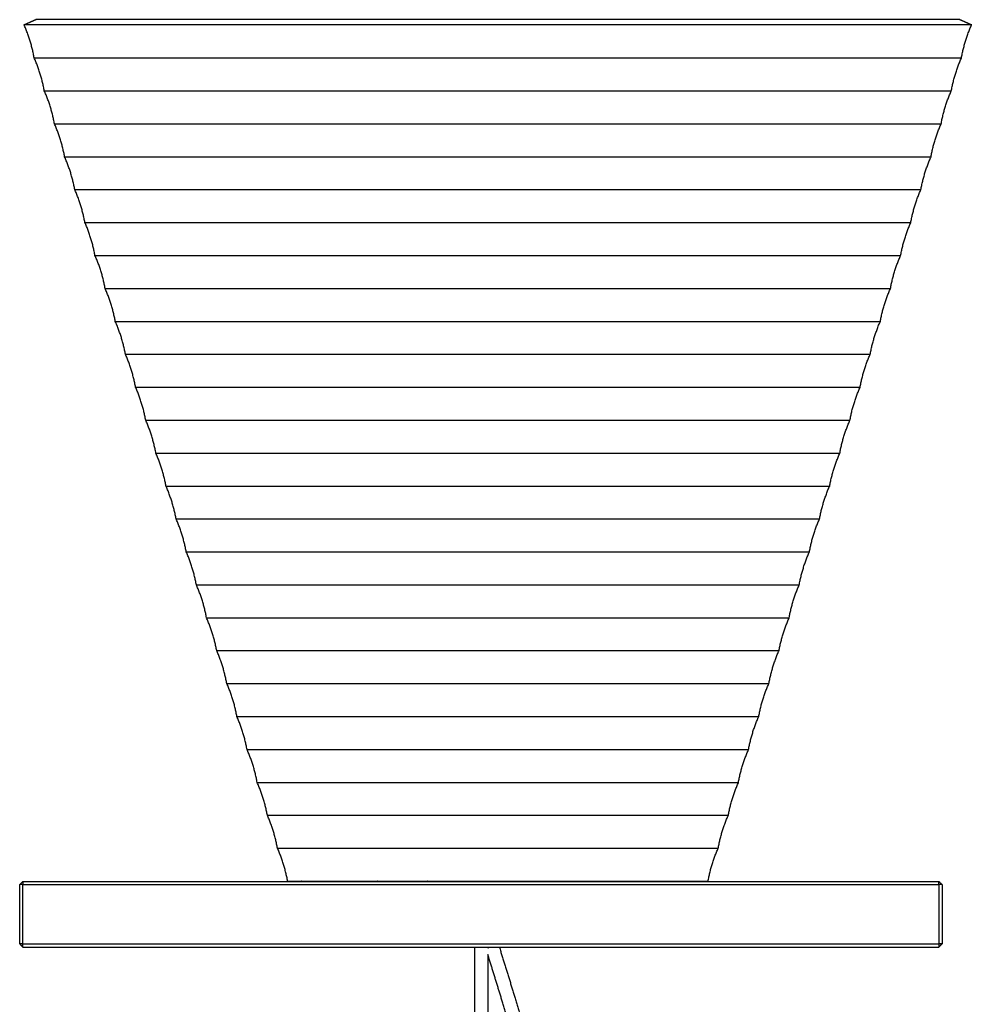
# Model space of a CAD drawing. Header units: millimetres. Extents: x -265 to -227, y -65 to 142.
# Tile 5 of 6: x -242 to -227, y 19 to 34. Entities that reach past the tile are written whole.
import ezdxf

# ---------------------------------------------------------------- set-up
doc = ezdxf.new("R2010")
doc.units = ezdxf.units.MM
doc.header["$MEASUREMENT"] = 0
doc.layers.add('Crea2D$visibili$linee', color=7, linetype='Continuous', true_color=0x000000)

msp = doc.modelspace()

# ---------------------------------------------------------------- linework, layer by layer
at = {"layer": 'Crea2D$visibili$linee'}
for points, weights, degree, knots in [([(-227.43, 33.811), (-227.43, 33.811), (-234.621, 33.811), (-241.812, 33.811), (-241.812, 33.811)], [1, 0.707106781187, 1, 0.707106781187, 1], 2, [-6.817084, -6.817084, -6.817084, -3.408542, -3.408542, 0, 0, 0]), ([(-227.613, 33.892), (-227.613, 33.892), (-234.621, 33.892), (-241.629, 33.892), (-241.629, 33.892)], [1, 0.707106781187, 1, 0.707106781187, 1], 2, [-6.817084, -6.817084, -6.817084, -3.408542, -3.408542, 0, 0, 0]), ([(-241.659, 33.311), (-241.659, 33.311), (-234.621, 33.311), (-227.584, 33.311), (-227.584, 33.311)], [1, 0.707106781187, 1, 0.707106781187, 1], 2, [0, 0, 0, 3.408542, 3.408542, 6.817084, 6.817084, 6.817084]), ([(-241.505, 32.811), (-241.505, 32.811), (-234.621, 32.811), (-227.738, 32.811), (-227.738, 32.811)], [1, 0.707106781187, 1, 0.707106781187, 1], 2, [0, 0, 0, 3.408542, 3.408542, 6.817084, 6.817084, 6.817084]), ([(-241.351, 32.311), (-241.351, 32.311), (-234.621, 32.311), (-227.892, 32.311), (-227.892, 32.311)], [1, 0.707106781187, 1, 0.707106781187, 1], 2, [0, 0, 0, 3.408542, 3.408542, 6.817084, 6.817084, 6.817084]), ([(-241.197, 31.811), (-241.197, 31.811), (-234.621, 31.811), (-228.046, 31.811), (-228.046, 31.811)], [1, 0.707106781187, 1, 0.707106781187, 1], 2, [0, 0, 0, 3.408542, 3.408542, 6.817084, 6.817084, 6.817084]), ([(-241.043, 31.311), (-241.043, 31.311), (-234.621, 31.311), (-228.199, 31.311), (-228.199, 31.311)], [1, 0.707106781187, 1, 0.707106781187, 1], 2, [0, 0, 0, 3.408542, 3.408542, 6.817084, 6.817084, 6.817084]), ([(-240.889, 30.811), (-240.889, 30.811), (-234.621, 30.811), (-228.353, 30.811), (-228.353, 30.811)], [1, 0.707106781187, 1, 0.707106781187, 1], 2, [0, 0, 0, 3.408542, 3.408542, 6.817084, 6.817084, 6.817084]), ([(-240.736, 30.311), (-240.736, 30.311), (-234.621, 30.311), (-228.507, 30.311), (-228.507, 30.311)], [1, 0.707106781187, 1, 0.707106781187, 1], 2, [0, 0, 0, 3.408542, 3.408542, 6.817084, 6.817084, 6.817084]), ([(-240.582, 29.811), (-240.582, 29.811), (-234.621, 29.811), (-228.661, 29.811), (-228.661, 29.811)], [1, 0.707106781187, 1, 0.707106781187, 1], 2, [0, 0, 0, 3.408542, 3.408542, 6.817084, 6.817084, 6.817084]), ([(-240.428, 29.311), (-240.428, 29.311), (-234.621, 29.311), (-228.815, 29.311), (-228.815, 29.311)], [1, 0.707106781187, 1, 0.707106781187, 1], 2, [0, 0, 0, 3.408542, 3.408542, 6.817084, 6.817084, 6.817084]), ([(-240.274, 28.811), (-240.274, 28.811), (-234.621, 28.811), (-228.969, 28.811), (-228.969, 28.811)], [1, 0.707106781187, 1, 0.707106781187, 1], 2, [0, 0, 0, 3.408542, 3.408542, 6.817084, 6.817084, 6.817084]), ([(-240.12, 28.311), (-240.12, 28.311), (-234.621, 28.311), (-229.122, 28.311), (-229.122, 28.311)], [1, 0.707106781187, 1, 0.707106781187, 1], 2, [0, 0, 0, 3.408542, 3.408542, 6.817084, 6.817084, 6.817084]), ([(-239.966, 27.811), (-239.966, 27.811), (-234.621, 27.811), (-229.276, 27.811), (-229.276, 27.811)], [1, 0.707106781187, 1, 0.707106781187, 1], 2, [0, 0, 0, 3.408542, 3.408542, 6.817084, 6.817084, 6.817084]), ([(-239.812, 27.311), (-239.812, 27.311), (-234.621, 27.311), (-229.43, 27.311), (-229.43, 27.311)], [1, 0.707106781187, 1, 0.707106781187, 1], 2, [0, 0, 0, 3.408542, 3.408542, 6.817084, 6.817084, 6.817084]), ([(-239.659, 26.811), (-239.659, 26.811), (-234.621, 26.811), (-229.584, 26.811), (-229.584, 26.811)], [1, 0.707106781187, 1, 0.707106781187, 1], 2, [0, 0, 0, 3.408542, 3.408542, 6.817084, 6.817084, 6.817084]), ([(-239.505, 26.311), (-239.505, 26.311), (-234.621, 26.311), (-229.738, 26.311), (-229.738, 26.311)], [1, 0.707106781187, 1, 0.707106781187, 1], 2, [0, 0, 0, 3.408542, 3.408542, 6.817084, 6.817084, 6.817084]), ([(-239.351, 25.811), (-239.351, 25.811), (-234.621, 25.811), (-229.892, 25.811), (-229.892, 25.811)], [1, 0.707106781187, 1, 0.707106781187, 1], 2, [0, 0, 0, 3.408542, 3.408542, 6.817084, 6.817084, 6.817084]), ([(-239.197, 25.311), (-239.197, 25.311), (-234.621, 25.311), (-230.046, 25.311), (-230.046, 25.311)], [1, 0.707106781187, 1, 0.707106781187, 1], 2, [0, 0, 0, 3.408542, 3.408542, 6.817084, 6.817084, 6.817084]), ([(-239.043, 24.811), (-239.043, 24.811), (-234.621, 24.811), (-230.199, 24.811), (-230.199, 24.811)], [1, 0.707106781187, 1, 0.707106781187, 1], 2, [0, 0, 0, 3.408542, 3.408542, 6.817084, 6.817084, 6.817084]), ([(-238.582, 23.311), (-238.582, 23.311), (-234.621, 23.311), (-230.661, 23.311), (-230.661, 23.311)], [1, 0.707106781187, 1, 0.707106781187, 1], 2, [0, 0, 0, 3.408542, 3.408542, 6.817084, 6.817084, 6.817084]), ([(-238.428, 22.811), (-238.428, 22.811), (-234.621, 22.811), (-230.815, 22.811), (-230.815, 22.811)], [1, 0.707106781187, 1, 0.707106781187, 1], 2, [0, 0, 0, 3.408542, 3.408542, 6.817084, 6.817084, 6.817084]), ([(-234.598, 19.808), (-234.519, 19.555), (-234.441, 19.302), (-234.364, 19.049), (-234.281, 18.777), (-234.2, 18.505), (-234.121, 18.232), (-233.962, 17.688), (-233.812, 17.141), (-233.669, 16.593), (-233.529, 16.057), (-233.398, 15.519), (-233.275, 14.979), (-233.153, 14.441), (-233.04, 13.9), (-232.937, 13.358), (-232.835, 12.819), (-232.742, 12.279), (-232.66, 11.736), (-232.62, 11.466), (-232.582, 11.196), (-232.547, 10.926), (-232.529, 10.791), (-232.512, 10.656), (-232.496, 10.521), (-232.488, 10.453), (-232.48, 10.385), (-232.473, 10.318), (-232.465, 10.247), (-232.457, 10.176), (-232.451, 10.106), (-232.444, 10.028), (-232.438, 9.95), (-232.434, 9.871), (-232.429, 9.781), (-232.425, 9.69), (-232.423, 9.6), (-232.419, 9.363), (-232.422, 9.125), (-232.432, 8.888), (-232.438, 8.732), (-232.446, 8.575), (-232.455, 8.419), (-232.466, 8.23), (-232.48, 8.042), (-232.494, 7.853), (-232.512, 7.628), (-232.531, 7.402), (-232.551, 7.177), (-232.576, 6.909), (-232.602, 6.642), (-232.629, 6.374), (-232.699, 5.693), (-232.774, 5.012), (-232.854, 4.332), (-232.904, 3.91), (-232.954, 3.488), (-233.006, 3.066), (-233.064, 2.594), (-233.122, 2.122), (-233.182, 1.651), (-233.315, 0.597), (-233.451, -0.455), (-233.59, -1.508), (-233.74, -2.641), (-233.892, -3.773), (-234.046, -4.905), (-234.201, -6.038), (-234.358, -7.17), (-234.518, -8.302), (-234.666, -9.356), (-234.818, -10.408), (-234.972, -11.461), (-235.103, -12.355), (-235.238, -13.249), (-235.377, -14.142), (-235.483, -14.823), (-235.593, -15.504), (-235.709, -16.184), (-235.792, -16.678), (-235.881, -17.171), (-235.976, -17.663), (-236.042, -18.009), (-236.114, -18.354), (-236.192, -18.697), (-236.245, -18.935), (-236.305, -19.172), (-236.37, -19.407), (-236.417, -19.577), (-236.468, -19.745), (-236.523, -19.911), (-236.546, -19.982), (-236.57, -20.052), (-236.594, -20.122), (-236.618, -20.19), (-236.641, -20.257), (-236.664, -20.324), (-236.71, -20.459), (-236.756, -20.594), (-236.802, -20.728), (-236.893, -20.997), (-236.983, -21.266), (-237.072, -21.536), (-237.249, -22.073), (-237.421, -22.611), (-237.587, -23.151), (-237.916, -24.219), (-238.217, -25.296), (-238.488, -26.381), (-238.755, -27.448), (-238.985, -28.525), (-239.177, -29.608), (-239.271, -30.144), (-239.355, -30.682), (-239.428, -31.222), (-239.501, -31.758), (-239.563, -32.296), (-239.613, -32.835), (-239.714, -33.907), (-239.767, -34.983), (-239.773, -36.06), (-239.774, -36.195), (-239.774, -36.329), (-239.773, -36.463), (-239.772, -36.598), (-239.771, -36.733), (-239.768, -36.867), (-239.765, -37.011), (-239.76, -37.154), (-239.752, -37.297), (-239.743, -37.464), (-239.73, -37.632), (-239.714, -37.799), (-239.694, -38.007), (-239.67, -38.215), (-239.642, -38.423), (-239.607, -38.688), (-239.568, -38.953), (-239.525, -39.217), (-239.47, -39.555), (-239.412, -39.893), (-239.35, -40.23), (-239.272, -40.653), (-239.192, -41.076), (-239.108, -41.498), (-239.011, -41.991), (-238.912, -42.484), (-238.81, -42.976), (-238.701, -43.506), (-238.59, -44.036), (-238.477, -44.566), (-238.362, -45.102), (-238.246, -45.638), (-238.129, -46.174), (-238.017, -46.684), (-237.903, -47.194), (-237.788, -47.703), (-237.686, -48.156), (-237.582, -48.608), (-237.475, -49.059), (-237.389, -49.428), (-237.3, -49.796), (-237.208, -50.163), (-237.136, -50.453), (-237.062, -50.743), (-236.984, -51.032), (-236.924, -51.26), (-236.86, -51.487), (-236.795, -51.714), (-236.742, -51.895), (-236.687, -52.076), (-236.63, -52.256), (-236.582, -52.407), (-236.532, -52.558), (-236.481, -52.708), (-236.434, -52.845), (-236.386, -52.981), (-236.338, -53.117), (-236.291, -53.252), (-236.243, -53.387), (-236.195, -53.521), (-236.003, -54.061), (-235.808, -54.6), (-235.611, -55.138), (-235.413, -55.677), (-235.215, -56.216), (-235.015, -56.754), (-235.001, -56.792), (-234.987, -56.829), (-234.974, -56.866)], [1, 0.999990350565, 0.999990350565, 1, 0.999988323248, 0.999988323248, 1, 0.999934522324, 0.999934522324, 1, 0.999915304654, 0.999915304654, 1, 0.999898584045, 0.999898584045, 1, 0.999876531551, 0.999876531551, 1, 0.999965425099, 0.999965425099, 1, 0.999992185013, 0.999992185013, 1, 1, 1, 1, 0.999962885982, 0.999962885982, 1, 0.999908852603, 0.999908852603, 1, 0.999897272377, 0.999897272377, 1, 0.999702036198, 0.999702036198, 1, 0.999960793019, 0.999960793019, 1, 0.999975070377, 0.999975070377, 1, 0.99998468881, 0.99998468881, 1, 0.999990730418, 0.999990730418, 1, 0.999980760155, 0.999980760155, 1, 0.999997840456, 0.999997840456, 1, 0.999998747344, 0.999998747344, 1, 0.99999729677, 0.99999729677, 1, 0.999998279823, 0.999998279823, 1, 0.999998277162, 0.999998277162, 1, 0.999997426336, 0.999997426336, 1, 0.99999333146, 0.99999333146, 1, 0.999982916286, 0.999982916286, 1, 0.999960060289, 0.999960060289, 1, 0.999906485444, 0.999906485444, 1, 0.999809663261, 0.999809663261, 1, 0.999816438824, 0.999816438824, 1, 0.999988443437, 0.999988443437, 1, 1, 1, 1, 1, 1, 1, 0.999993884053, 0.999993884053, 1, 0.999964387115, 0.999964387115, 1, 0.999756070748, 0.999756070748, 1, 0.999598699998, 0.999598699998, 1, 0.999870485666, 0.999870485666, 1, 0.999854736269, 0.999854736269, 1, 0.999355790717, 0.999355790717, 1, 0.999991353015, 0.999991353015, 1, 0.999976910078, 0.999976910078, 1, 0.999910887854, 0.999910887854, 1, 0.999860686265, 0.999860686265, 1, 0.999890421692, 0.999890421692, 1, 0.999933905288, 0.999933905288, 1, 0.999964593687, 0.999964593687, 1, 0.999983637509, 0.999983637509, 1, 0.999993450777, 0.999993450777, 1, 0.999996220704, 0.999996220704, 1, 0.999996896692, 0.999996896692, 1, 0.999996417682, 0.999996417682, 1, 0.999993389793, 0.999993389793, 1, 0.999986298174, 0.999986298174, 1, 0.999975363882, 0.999975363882, 1, 0.999960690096, 0.999960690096, 1, 0.999949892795, 0.999949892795, 1, 0.99996249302, 0.99996249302, 1, 0.99999162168, 0.99999162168, 1, 1, 1, 1, 0.999993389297, 0.999993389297, 1, 0.99999855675, 0.99999855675, 1, 1, 1, 1], 3, [0, 0, 0, 0, 0.794061, 0.794061, 0.794061, 1.646784, 1.646784, 1.646784, 3.346903, 3.346903, 3.346903, 5.008426, 5.008426, 5.008426, 6.663811, 6.663811, 6.663811, 8.309462, 8.309462, 8.309462, 9.127816, 9.127816, 9.127816, 9.536094, 9.536094, 9.536094, 9.752514, 9.752514, 9.752514, 9.965344, 9.965344, 9.965344, 10.200506, 10.200506, 10.200506, 10.472194, 10.472194, 10.472194, 11.184013, 11.184013, 11.184013, 11.654163, 11.654163, 11.654163, 12.22097, 12.22097, 12.22097, 12.899862, 12.899862, 12.899862, 13.706021, 13.706021, 13.706021, 15.760971, 15.760971, 15.760971, 17.036029, 17.036029, 17.036029, 18.46209, 18.46209, 18.46209, 21.646857, 21.646857, 21.646857, 25.074552, 25.074552, 25.074552, 28.504332, 28.504332, 28.504332, 31.695426, 31.695426, 31.695426, 34.406702, 34.406702, 34.406702, 36.475961, 36.475961, 36.475961, 37.978594, 37.978594, 37.978594, 39.035358, 39.035358, 39.035358, 39.767512, 39.767512, 39.767512, 40.294243, 40.294243, 40.294243, 40.516747, 40.516747, 40.516747, 40.732564, 40.732564, 40.732564, 41.163273, 41.163273, 41.163273, 42.015092, 42.015092, 42.015092, 43.710392, 43.710392, 43.710392, 47.063454, 47.063454, 47.063454, 50.364346, 50.364346, 50.364346, 51.99731, 51.99731, 51.99731, 53.621042, 53.621042, 53.621042, 56.851687, 56.851687, 56.851687, 57.254858, 57.254858, 57.254858, 57.658957, 57.658957, 57.658957, 58.088328, 58.088328, 58.088328, 58.591983, 58.591983, 58.591983, 59.22042, 59.22042, 59.22042, 60.023549, 60.023549, 60.023549, 61.05083, 61.05083, 61.05083, 62.342411, 62.342411, 62.342411, 63.849541, 63.849541, 63.849541, 65.47448, 65.47448, 65.47448, 67.119439, 67.119439, 67.119439, 68.686492, 68.686492, 68.686492, 70.077741, 70.077741, 70.077741, 71.213562, 71.213562, 71.213562, 72.110938, 72.110938, 72.110938, 72.818636, 72.818636, 72.818636, 73.385721, 73.385721, 73.385721, 73.861367, 73.861367, 73.861367, 74.294885, 74.294885, 74.294885, 74.725843, 74.725843, 74.725843, 76.444586, 76.444586, 76.444586, 78.167248, 78.167248, 78.167248, 78.286604, 78.286604, 78.286604, 78.286604]), ([(-234.974, -57.441), (-235.05, -57.235), (-235.126, -57.03), (-235.203, -56.824), (-235.402, -56.285), (-235.601, -55.746), (-235.799, -55.207), (-235.996, -54.668), (-236.191, -54.129), (-236.383, -53.589), (-236.431, -53.454), (-236.479, -53.319), (-236.527, -53.184), (-236.575, -53.047), (-236.623, -52.91), (-236.67, -52.773), (-236.722, -52.621), (-236.772, -52.469), (-236.82, -52.317), (-236.878, -52.135), (-236.933, -51.953), (-236.987, -51.77), (-237.053, -51.542), (-237.116, -51.313), (-237.178, -51.084), (-237.255, -50.794), (-237.33, -50.503), (-237.402, -50.211), (-237.494, -49.843), (-237.583, -49.474), (-237.67, -49.105), (-237.776, -48.653), (-237.881, -48.201), (-237.983, -47.748), (-238.099, -47.238), (-238.212, -46.727), (-238.324, -46.217), (-238.442, -45.681), (-238.558, -45.145), (-238.672, -44.608), (-238.785, -44.078), (-238.897, -43.547), (-239.006, -43.016), (-239.108, -42.524), (-239.207, -42.031), (-239.305, -41.537), (-239.388, -41.114), (-239.469, -40.69), (-239.547, -40.266), (-239.609, -39.927), (-239.667, -39.589), (-239.722, -39.249), (-239.765, -38.983), (-239.805, -38.716), (-239.841, -38.449), (-239.869, -38.239), (-239.893, -38.029), (-239.913, -37.818), (-239.93, -37.648), (-239.943, -37.478), (-239.952, -37.307), (-239.96, -37.162), (-239.965, -37.017), (-239.968, -36.872), (-239.971, -36.736), (-239.972, -36.6), (-239.973, -36.465), (-239.974, -36.329), (-239.974, -36.194), (-239.973, -36.059), (-239.967, -34.976), (-239.913, -33.894), (-239.812, -32.816), (-239.762, -32.274), (-239.7, -31.734), (-239.627, -31.195), (-239.553, -30.653), (-239.469, -30.112), (-239.374, -29.573), (-239.181, -28.485), (-238.95, -27.404), (-238.682, -26.332), (-238.41, -25.244), (-238.109, -24.164), (-237.778, -23.093), (-237.612, -22.551), (-237.44, -22.011), (-237.262, -21.473), (-237.173, -21.203), (-237.083, -20.933), (-236.991, -20.664), (-236.946, -20.529), (-236.9, -20.394), (-236.853, -20.259), (-236.83, -20.192), (-236.807, -20.125), (-236.784, -20.057), (-236.76, -19.988), (-236.736, -19.918), (-236.713, -19.849), (-236.659, -19.685), (-236.609, -19.52), (-236.562, -19.354), (-236.498, -19.122), (-236.44, -18.888), (-236.387, -18.653), (-236.309, -18.311), (-236.238, -17.969), (-236.172, -17.625), (-236.078, -17.134), (-235.989, -16.643), (-235.906, -16.151), (-235.791, -15.472), (-235.68, -14.792), (-235.574, -14.111), (-235.436, -13.219), (-235.301, -12.325), (-235.17, -11.432), (-235.016, -10.38), (-234.864, -9.327), (-234.716, -8.274), (-234.556, -7.143), (-234.399, -6.011), (-234.245, -4.878), (-234.09, -3.746), (-233.938, -2.614), (-233.788, -1.482), (-233.649, -0.43), (-233.513, 0.623), (-233.38, 1.676), (-233.321, 2.147), (-233.262, 2.618), (-233.205, 3.09), (-233.153, 3.512), (-233.102, 3.933), (-233.053, 4.355), (-232.973, 5.034), (-232.898, 5.714), (-232.828, 6.395), (-232.801, 6.661), (-232.775, 6.928), (-232.751, 7.195), (-232.73, 7.419), (-232.711, 7.644), (-232.694, 7.869), (-232.679, 8.056), (-232.666, 8.243), (-232.655, 8.431), (-232.645, 8.586), (-232.638, 8.741), (-232.631, 8.896), (-232.622, 9.129), (-232.619, 9.362), (-232.623, 9.596), (-232.625, 9.684), (-232.628, 9.772), (-232.633, 9.86), (-232.638, 9.936), (-232.643, 10.012), (-232.65, 10.088), (-232.656, 10.157), (-232.664, 10.226), (-232.671, 10.295), (-232.679, 10.363), (-232.687, 10.43), (-232.695, 10.497), (-232.711, 10.631), (-232.728, 10.766), (-232.745, 10.9), (-232.78, 11.169), (-232.818, 11.438), (-232.858, 11.706), (-232.94, 12.246), (-233.031, 12.785), (-233.134, 13.321), (-233.237, 13.861), (-233.349, 14.399), (-233.47, 14.934), (-233.592, 15.473), (-233.723, 16.009), (-233.862, 16.543), (-234.005, 17.089), (-234.155, 17.634), (-234.313, 18.176), (-234.392, 18.448), (-234.473, 18.72), (-234.555, 18.991), (-234.627, 19.227), (-234.7, 19.463), (-234.774, 19.698)], [1, 1, 1, 1, 0.999998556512, 0.999998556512, 1, 0.99999338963, 0.99999338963, 1, 1, 1, 1, 0.99999159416, 0.99999159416, 1, 0.999962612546, 0.999962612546, 1, 0.999949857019, 0.999949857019, 1, 0.999960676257, 0.999960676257, 1, 0.999975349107, 0.999975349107, 1, 0.99998630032, 0.99998630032, 1, 0.999993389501, 0.999993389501, 1, 0.999996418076, 0.999996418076, 1, 0.999996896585, 0.999996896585, 1, 0.999996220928, 0.999996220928, 1, 0.999993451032, 0.999993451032, 1, 0.999983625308, 0.999983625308, 1, 0.999964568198, 0.999964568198, 1, 0.999933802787, 0.999933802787, 1, 0.999890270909, 0.999890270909, 1, 0.999860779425, 0.999860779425, 1, 0.999911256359, 0.999911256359, 1, 0.999976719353, 0.999976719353, 1, 0.999991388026, 0.999991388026, 1, 0.999355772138, 0.999355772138, 1, 0.999854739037, 0.999854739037, 1, 0.999870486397, 0.999870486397, 1, 0.99959872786, 0.99959872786, 1, 0.999756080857, 0.999756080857, 1, 0.999964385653, 0.999964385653, 1, 0.999993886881, 0.999993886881, 1, 1, 1, 1, 1, 1, 1, 0.999988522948, 0.999988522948, 1, 0.999815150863, 0.999815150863, 1, 0.99981078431, 0.99981078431, 1, 0.999906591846, 0.999906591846, 1, 0.999960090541, 0.999960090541, 1, 0.999982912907, 0.999982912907, 1, 0.999993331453, 0.999993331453, 1, 0.999997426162, 0.999997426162, 1, 0.999998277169, 0.999998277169, 1, 0.999998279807, 0.999998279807, 1, 0.99999729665, 0.99999729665, 1, 0.99999874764, 0.99999874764, 1, 0.999997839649, 0.999997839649, 1, 0.999980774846, 0.999980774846, 1, 0.999990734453, 0.999990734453, 1, 0.999984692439, 0.999984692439, 1, 0.999975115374, 0.999975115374, 1, 0.999960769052, 0.999960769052, 1, 0.999703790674, 0.999703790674, 1, 0.999897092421, 0.999897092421, 1, 0.999908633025, 0.999908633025, 1, 0.99996295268, 0.99996295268, 1, 1, 1, 1, 0.999992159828, 0.999992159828, 1, 0.99996544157, 0.99996544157, 1, 0.999876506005, 0.999876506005, 1, 0.999898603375, 0.999898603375, 1, 0.999915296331, 0.999915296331, 1, 0.999934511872, 0.999934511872, 1, 0.999988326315, 0.999988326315, 1, 0.999991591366, 0.999991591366, 1], 3, [7.962029, 7.962029, 7.962029, 7.962029, 8.620777, 8.620777, 8.620777, 10.344276, 10.344276, 10.344276, 12.064719, 12.064719, 12.064719, 12.496334, 12.496334, 12.496334, 12.931816, 12.931816, 12.931816, 13.411733, 13.411733, 13.411733, 13.983714, 13.983714, 13.983714, 14.695752, 14.695752, 14.695752, 15.596558, 15.596558, 15.596558, 16.734964, 16.734964, 16.734964, 18.127972, 18.127972, 18.127972, 19.696346, 19.696346, 19.696346, 21.342526, 21.342526, 21.342526, 22.968814, 22.968814, 22.968814, 24.477724, 24.477724, 24.477724, 25.772102, 25.772102, 25.772102, 26.803509, 26.803509, 26.803509, 27.61227, 27.61227, 27.61227, 28.247965, 28.247965, 28.247965, 28.759763, 28.759763, 28.759763, 29.19585, 29.19585, 29.19585, 29.603, 29.603, 29.603, 30.008364, 30.008364, 30.008364, 33.256571, 33.256571, 33.256571, 34.888654, 34.888654, 34.888654, 36.529498, 36.529498, 36.529498, 39.844274, 39.844274, 39.844274, 43.208163, 43.208163, 43.208163, 44.907599, 44.907599, 44.907599, 45.761127, 45.761127, 45.761127, 46.192657, 46.192657, 46.192657, 46.408493, 46.408493, 46.408493, 46.628568, 46.628568, 46.628568, 47.145829, 47.145829, 47.145829, 47.868542, 47.868542, 47.868542, 48.918608, 48.918608, 48.918608, 50.416864, 50.416864, 50.416864, 52.483237, 52.483237, 52.483237, 55.192745, 55.192745, 55.192745, 58.382713, 58.382713, 58.382713, 61.811585, 61.811585, 61.811585, 65.238369, 65.238369, 65.238369, 68.421999, 68.421999, 68.421999, 69.847288, 69.847288, 69.847288, 71.121304, 71.121304, 71.121304, 73.173233, 73.173233, 73.173233, 73.977275, 73.977275, 73.977275, 74.653464, 74.653464, 74.653464, 75.216825, 75.216825, 75.216825, 75.682606, 75.682606, 75.682606, 76.382501, 76.382501, 76.382501, 76.647108, 76.647108, 76.647108, 76.875708, 76.875708, 76.875708, 77.08416, 77.08416, 77.08416, 77.299185, 77.299185, 77.299185, 77.705458, 77.705458, 77.705458, 78.519748, 78.519748, 78.519748, 80.157686, 80.157686, 80.157686, 81.80611, 81.80611, 81.80611, 83.461255, 83.461255, 83.461255, 85.155745, 85.155745, 85.155745, 86.006122, 86.006122, 86.006122, 86.746398, 86.746398, 86.746398, 86.746398])]:
    msp.add_rational_spline(points, weights, degree=degree, knots=knots, dxfattribs=at)
for points, weights in [([(-241.659, 33.311), (-241.705, 33.57), (-241.812, 33.811)], [1, 0.992799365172, 1]), ([(-227.584, 33.311), (-227.537, 33.57), (-227.43, 33.811)], [1, 0.992799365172, 1]), ([(-241.505, 32.811), (-241.552, 33.07), (-241.659, 33.311)], [1, 0.992799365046, 1]), ([(-227.738, 32.811), (-227.691, 33.07), (-227.584, 33.311)], [1, 0.992799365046, 1]), ([(-241.351, 32.311), (-241.398, 32.57), (-241.505, 32.811)], [1, 0.992799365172, 1]), ([(-227.892, 32.311), (-227.845, 32.57), (-227.738, 32.811)], [1, 0.992799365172, 1]), ([(-241.197, 31.811), (-241.244, 32.07), (-241.351, 32.311)], [1, 0.992799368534, 1]), ([(-228.046, 31.811), (-227.999, 32.07), (-227.892, 32.311)], [1, 0.992799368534, 1]), ([(-241.043, 31.311), (-241.09, 31.57), (-241.197, 31.811)], [1, 0.992799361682, 1]), ([(-228.199, 31.311), (-228.153, 31.57), (-228.046, 31.811)], [1, 0.992799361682, 1]), ([(-240.889, 30.811), (-240.936, 31.07), (-241.043, 31.311)], [1, 0.992799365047, 1]), ([(-228.353, 30.811), (-228.306, 31.07), (-228.199, 31.311)], [1, 0.992799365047, 1]), ([(-240.736, 30.311), (-240.782, 30.57), (-240.889, 30.811)], [1, 0.992799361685, 1]), ([(-228.507, 30.311), (-228.46, 30.57), (-228.353, 30.811)], [1, 0.992799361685, 1]), ([(-240.582, 29.811), (-240.628, 30.07), (-240.736, 30.311)], [1, 0.992799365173, 1]), ([(-228.661, 29.811), (-228.614, 30.07), (-228.507, 30.311)], [1, 0.992799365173, 1]), ([(-240.428, 29.311), (-240.475, 29.57), (-240.582, 29.811)], [1, 0.992799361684, 1]), ([(-228.815, 29.311), (-228.768, 29.57), (-228.661, 29.811)], [1, 0.992799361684, 1]), ([(-240.274, 28.811), (-240.321, 29.07), (-240.428, 29.311)], [1, 0.992799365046, 1]), ([(-228.969, 28.811), (-228.922, 29.07), (-228.815, 29.311)], [1, 0.992799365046, 1]), ([(-240.12, 28.311), (-240.167, 28.57), (-240.274, 28.811)], [1, 0.992799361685, 1]), ([(-229.122, 28.311), (-229.076, 28.57), (-228.969, 28.811)], [1, 0.992799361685, 1]), ([(-239.966, 27.811), (-240.013, 28.07), (-240.12, 28.311)], [1, 0.992799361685, 1]), ([(-229.276, 27.811), (-229.23, 28.07), (-229.122, 28.311)], [1, 0.992799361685, 1]), ([(-239.812, 27.311), (-239.859, 27.57), (-239.966, 27.811)], [1, 0.992799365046, 1]), ([(-229.43, 27.311), (-229.383, 27.57), (-229.276, 27.811)], [1, 0.992799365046, 1]), ([(-239.659, 26.811), (-239.705, 27.07), (-239.812, 27.311)], [1, 0.992799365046, 1]), ([(-229.584, 26.811), (-229.537, 27.07), (-229.43, 27.311)], [1, 0.992799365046, 1]), ([(-239.505, 26.311), (-239.552, 26.57), (-239.659, 26.811)], [1, 0.992799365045, 1]), ([(-229.738, 26.311), (-229.691, 26.57), (-229.584, 26.811)], [1, 0.992799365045, 1]), ([(-239.351, 25.811), (-239.398, 26.07), (-239.505, 26.311)], [1, 0.992799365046, 1]), ([(-229.892, 25.811), (-229.845, 26.07), (-229.738, 26.311)], [1, 0.992799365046, 1]), ([(-239.197, 25.311), (-239.244, 25.57), (-239.351, 25.811)], [1, 0.992799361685, 1]), ([(-230.046, 25.311), (-229.999, 25.57), (-229.892, 25.811)], [1, 0.992799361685, 1]), ([(-239.043, 24.811), (-239.09, 25.07), (-239.197, 25.311)], [1, 0.992799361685, 1]), ([(-230.199, 24.811), (-230.153, 25.07), (-230.046, 25.311)], [1, 0.992799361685, 1]), ([(-238.889, 24.311), (-238.936, 24.57), (-239.043, 24.811)], [1, 0.992799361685, 1]), ([(-230.353, 24.311), (-230.306, 24.57), (-230.199, 24.811)], [1, 0.992799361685, 1]), ([(-238.736, 23.811), (-238.782, 24.07), (-238.889, 24.311)], [1, 0.992809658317, 1]), ([(-230.507, 23.811), (-230.46, 24.07), (-230.353, 24.311)], [1, 0.992799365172, 1]), ([(-238.582, 23.311), (-238.628, 23.57), (-238.735, 23.811)], [1, 0.992809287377, 1]), ([(-230.661, 23.311), (-230.614, 23.57), (-230.507, 23.811)], [1, 0.992799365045, 1]), ([(-238.428, 22.811), (-238.475, 23.07), (-238.582, 23.311)], [1, 0.992799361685, 1]), ([(-230.815, 22.811), (-230.768, 23.07), (-230.661, 23.311)], [1, 0.992799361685, 1]), ([(-238.274, 22.311), (-238.321, 22.57), (-238.428, 22.811)], [1, 0.992799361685, 1]), ([(-230.969, 22.311), (-230.922, 22.57), (-230.815, 22.811)], [1, 0.992799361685, 1]), ([(-238.12, 21.811), (-238.167, 22.07), (-238.274, 22.311)], [1, 0.992799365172, 1]), ([(-231.122, 21.811), (-231.076, 22.07), (-230.969, 22.311)], [1, 0.992799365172, 1]), ([(-237.966, 21.311), (-238.013, 21.57), (-238.12, 21.811)], [1, 0.992799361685, 1]), ([(-231.276, 21.311), (-231.23, 21.57), (-231.122, 21.811)], [1, 0.992799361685, 1]), ([(-237.812, 20.811), (-237.859, 21.07), (-237.966, 21.311)], [1, 0.992799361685, 1]), ([(-231.43, 20.811), (-231.383, 21.07), (-231.276, 21.311)], [1, 0.992799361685, 1]), ([(-234.774, 19.799), (-234.766, 19.803), (-234.756, 19.808)], [0.853598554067, 0.854367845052, 0.868240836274])]:
    msp.add_rational_spline(points, weights, degree=2, dxfattribs=at)
for points in [[(-241.629, 33.892), (-241.72, 33.852), (-241.811, 33.812)], [(-227.432, 33.812), (-227.522, 33.852), (-227.613, 33.892)], [(-238.889, 24.311), (-234.622, 24.311), (-230.354, 24.311)], [(-238.736, 23.811), (-234.622, 23.811), (-230.508, 23.811)], [(-238.274, 22.311), (-234.621, 22.311), (-230.969, 22.311)], [(-238.12, 21.811), (-234.621, 21.811), (-231.122, 21.811)], [(-237.966, 21.311), (-234.621, 21.311), (-231.276, 21.311)], [(-241.879, 20.758), (-241.854, 20.783), (-241.829, 20.808)], [(-241.829, 20.808), (-234.879, 20.808), (-227.929, 20.808)], [(-241.829, 20.808), (-241.829, 20.783), (-241.829, 20.758)], [(-237.812, 20.811), (-234.621, 20.811), (-231.43, 20.811)], [(-237.635, 20.808), (-237.635, 20.809), (-237.636, 20.811)], [(-237.631, 20.808), (-237.632, 20.809), (-237.632, 20.811)], [(-237.603, 20.808), (-237.604, 20.809), (-237.604, 20.811)], [(-237.547, 20.808), (-237.548, 20.809), (-237.548, 20.811)], [(-237.464, 20.808), (-237.464, 20.809), (-237.465, 20.811)], [(-237.354, 20.808), (-237.354, 20.81), (-237.355, 20.811)], [(-237.22, 20.808), (-237.22, 20.809), (-237.221, 20.811)], [(-237.218, 20.808), (-237.219, 20.809), (-237.219, 20.811)], [(-237.06, 20.808), (-237.061, 20.809), (-237.061, 20.811)], [(-237.059, 20.808), (-237.059, 20.809), (-237.06, 20.811)], [(-236.878, 20.808), (-236.878, 20.809), (-236.879, 20.811)], [(-236.876, 20.808), (-236.877, 20.809), (-236.877, 20.811)], [(-236.675, 20.808), (-236.675, 20.809), (-236.675, 20.811)], [(-236.673, 20.808), (-236.673, 20.809), (-236.674, 20.811)], [(-236.452, 20.808), (-236.452, 20.809), (-236.453, 20.811)], [(-236.45, 20.808), (-236.451, 20.809), (-236.451, 20.811)], [(-236.213, 20.808), (-236.213, 20.809), (-236.213, 20.811)], [(-236.211, 20.808), (-236.211, 20.809), (-236.211, 20.811)], [(-235.958, 20.808), (-235.958, 20.809), (-235.959, 20.811)], [(-235.956, 20.808), (-235.956, 20.809), (-235.956, 20.811)], [(-235.691, 20.808), (-235.691, 20.809), (-235.692, 20.811)], [(-235.689, 20.808), (-235.689, 20.809), (-235.689, 20.811)], [(-235.414, 20.808), (-235.414, 20.809), (-235.415, 20.811)], [(-235.412, 20.808), (-235.412, 20.809), (-235.412, 20.811)], [(-235.13, 20.808), (-235.13, 20.809), (-235.13, 20.811)], [(-235.128, 20.808), (-235.128, 20.809), (-235.128, 20.811)], [(-234.841, 20.808), (-234.841, 20.809), (-234.841, 20.811)], [(-234.839, 20.808), (-234.839, 20.809), (-234.839, 20.811)], [(-234.55, 20.808), (-234.55, 20.809), (-234.55, 20.811)], [(-234.547, 20.808), (-234.547, 20.809), (-234.547, 20.811)], [(-234.259, 20.808), (-234.259, 20.809), (-234.259, 20.811)], [(-234.257, 20.808), (-234.257, 20.809), (-234.257, 20.811)], [(-233.972, 20.808), (-233.972, 20.809), (-233.972, 20.811)], [(-233.97, 20.808), (-233.97, 20.809), (-233.97, 20.811)], [(-233.691, 20.808), (-233.691, 20.809), (-233.691, 20.811)], [(-233.689, 20.808), (-233.689, 20.809), (-233.689, 20.811)], [(-233.419, 20.808), (-233.419, 20.809), (-233.419, 20.811)], [(-233.417, 20.808), (-233.417, 20.809), (-233.416, 20.811)], [(-233.158, 20.808), (-233.158, 20.809), (-233.157, 20.811)], [(-233.156, 20.808), (-233.156, 20.809), (-233.155, 20.811)], [(-232.91, 20.808), (-232.91, 20.809), (-232.91, 20.811)], [(-232.908, 20.808), (-232.908, 20.809), (-232.908, 20.811)], [(-232.679, 20.808), (-232.679, 20.809), (-232.678, 20.811)], [(-232.677, 20.808), (-232.677, 20.809), (-232.676, 20.811)], [(-232.466, 20.808), (-232.465, 20.809), (-232.465, 20.811)], [(-232.464, 20.808), (-232.464, 20.809), (-232.463, 20.811)], [(-232.272, 20.808), (-232.272, 20.809), (-232.272, 20.811)], [(-232.271, 20.808), (-232.271, 20.809), (-232.27, 20.811)], [(-232.101, 20.808), (-232.101, 20.809), (-232.1, 20.811)], [(-232.1, 20.808), (-232.099, 20.809), (-232.099, 20.811)], [(-231.953, 20.808), (-231.953, 20.809), (-231.953, 20.811)], [(-231.952, 20.808), (-231.952, 20.809), (-231.951, 20.811)], [(-231.831, 20.808), (-231.83, 20.809), (-231.83, 20.811)], [(-231.734, 20.808), (-231.733, 20.809), (-231.733, 20.811)], [(-231.664, 20.808), (-231.664, 20.809), (-231.663, 20.811)], [(-231.622, 20.808), (-231.621, 20.809), (-231.621, 20.811)], [(-231.608, 20.808), (-231.607, 20.809), (-231.607, 20.811)], [(-227.929, 20.808), (-227.904, 20.783), (-227.879, 20.758)], [(-227.929, 20.758), (-227.929, 20.783), (-227.929, 20.808)], [(-241.879, 19.858), (-241.879, 20.308), (-241.879, 20.758)], [(-241.829, 20.758), (-241.854, 20.758), (-241.879, 20.758)], [(-241.829, 19.858), (-241.829, 20.308), (-241.829, 20.758)], [(-241.829, 20.758), (-234.879, 20.758), (-227.929, 20.758)], [(-227.929, 20.758), (-227.929, 20.308), (-227.929, 19.858)], [(-227.879, 20.758), (-227.904, 20.758), (-227.929, 20.758)], [(-227.879, 20.758), (-227.879, 20.308), (-227.879, 19.858)], [(-241.879, 19.858), (-241.854, 19.833), (-241.829, 19.808)], [(-241.829, 19.858), (-241.854, 19.858), (-241.879, 19.858)], [(-241.829, 19.858), (-234.879, 19.858), (-227.929, 19.858)], [(-241.829, 19.808), (-241.829, 19.833), (-241.829, 19.858)], [(-241.829, 19.808), (-234.879, 19.808), (-227.929, 19.808)], [(-234.974, 19.808), (-234.974, 4.864), (-234.974, -10.081)], [(-234.774, 19.808), (-234.774, 19.803), (-234.774, 19.799)], [(-227.929, 19.858), (-227.929, 19.833), (-227.929, 19.808)], [(-227.929, 19.808), (-227.904, 19.833), (-227.879, 19.858)], [(-227.879, 19.858), (-227.904, 19.858), (-227.929, 19.858)], [(-234.774, 19.698), (-234.774, 5.508), (-234.774, -8.682)]]:
    msp.add_open_spline(points, degree=2, dxfattribs=at)

doc.saveas('drawing.dxf')
